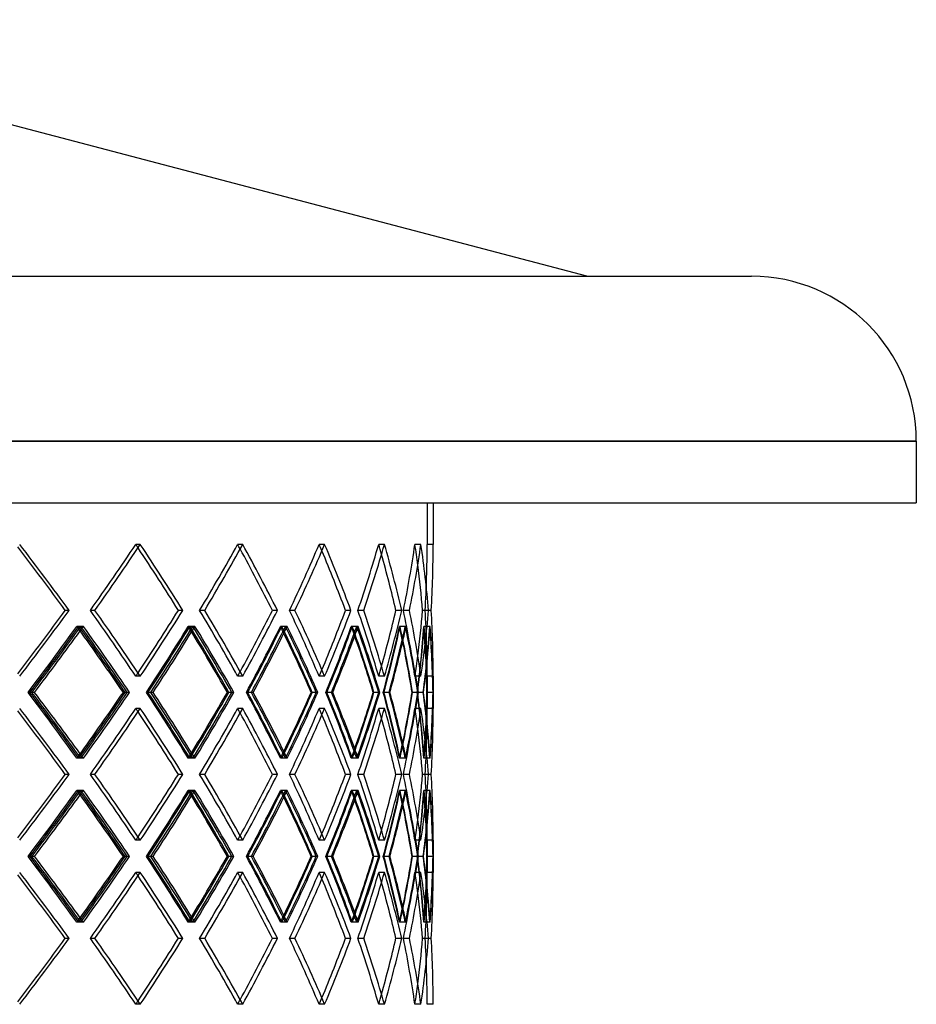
# Model space of a CAD drawing. Header units: millimetres. Extents: x -675 to 675, y -366 to 366.
# Tile 7 of 7: x 304 to 675, y -41 to 366. Entities that reach past the tile are written whole.
import ezdxf

# ---------------------------------------------------------------- set-up
doc = ezdxf.new("R2010")
doc.units = ezdxf.units.MM
doc.layers.add('HIDDEN', color=7, linetype='Continuous')
doc.layers.add('THICK', color=7, linetype='Continuous')

msp = doc.modelspace()

# ---------------------------------------------------------------- linework, layer by layer
at = {"layer": 'HIDDEN'}
for p, q in [((675, 191.62), (0, 191.62)), ((0, 166), (472.5, 166)), ((472.5, 166), (472.5, 148.86)), ((353.77, 148.86), (351.9, 148.86)), ((353.77, 148.86), (351.9, 148.86)), ((396.15, 148.86), (394.06, 148.86)), ((396.15, 148.86), (394.06, 148.86)), ((430.09, 148.86), (427.82, 148.86)), ((430.09, 148.86), (427.82, 148.86)), ((454.86, 148.86), (452.47, 148.86)), ((454.86, 148.86), (452.47, 148.86)), ((469.94, 148.86), (467.46, 148.86)), ((469.94, 148.86), (467.46, 148.86)), ((475, 148.86), (472.5, 148.86)), ((324.33, 121.57), (322.72, 121.57)), ((334.97, 121.57), (333.1, 121.57)), ((334.97, 121.57), (333.1, 121.57)), ((371.4, 121.57), (369.53, 121.57)), ((380.43, 121.57), (378.34, 121.57)), ((380.43, 121.57), (378.34, 121.57)), ((410.56, 121.57), (408.47, 121.57)), ((417.79, 121.57), (415.52, 121.57)), ((417.79, 121.57), (415.52, 121.57)), ((440.96, 121.57), (438.7, 121.57)), ((446.24, 121.57), (443.85, 121.57)), ((446.24, 121.57), (443.85, 121.57)), ((461.97, 121.57), (459.58, 121.57)), ((465.19, 121.57), (462.71, 121.57)), ((465.19, 121.57), (462.71, 121.57)), ((473.14, 121.57), (470.66, 121.57)), ((474.21, 121.57), (471.71, 121.57)), ((474.21, 121.57), (471.71, 121.57)), ((329.15, 114.93), (327.55, 114.93)), ((330.22, 114.93), (328.35, 114.93)), ((375.51, 114.93), (373.64, 114.93)), ((376.41, 114.93), (374.32, 114.93)), ((413.86, 114.93), (411.77, 114.93)), ((414.59, 114.93), (412.32, 114.93)), ((443.39, 114.93), (441.12, 114.93)), ((443.92, 114.93), (441.52, 114.93)), ((463.47, 114.93), (461.07, 114.93)), ((463.8, 114.93), (461.32, 114.93)), ((473.68, 114.93), (471.2, 114.93)), ((473.79, 114.93), (471.28, 114.93)), ((353.77, 94.27), (351.9, 94.27)), ((353.77, 94.27), (351.9, 94.27)), ((396.15, 94.27), (394.06, 94.27)), ((396.15, 94.27), (394.06, 94.27)), ((430.09, 94.27), (427.82, 94.27)), ((430.09, 94.27), (427.82, 94.27)), ((454.86, 94.27), (452.47, 94.27)), ((454.86, 94.27), (452.47, 94.27)), ((469.94, 94.27), (467.46, 94.27)), ((469.94, 94.27), (467.46, 94.27)), ((475, 94.27), (472.5, 94.27)), ((472.5, 94.27), (472.5, 81)), ((308.92, 87.63), (307.32, 87.63)), ((308.92, 87.63), (308.08, 87.63)), ((349.3, 87.63), (347.44, 87.63)), ((358.16, 87.63), (356.3, 87.63)), ((358.16, 87.63), (356.96, 87.63)), ((392.45, 87.63), (390.36, 87.63)), ((399.77, 87.63), (397.69, 87.63)), ((399.77, 87.63), (398.23, 87.63)), ((427.23, 87.63), (424.97, 87.63)), ((432.86, 87.63), (430.6, 87.63)), ((432.86, 87.63), (431.01, 87.63)), ((452.9, 87.63), (450.51, 87.63)), ((456.73, 87.63), (454.33, 87.63)), ((456.73, 87.63), (454.61, 87.63)), ((468.93, 87.63), (466.45, 87.63)), ((470.86, 87.63), (468.38, 87.63)), ((470.86, 87.63), (468.52, 87.63)), ((474.95, 87.63), (472.45, 87.63)), ((353.77, 81), (351.9, 81)), ((353.77, 81), (351.9, 81)), ((396.15, 81), (394.06, 81)), ((396.15, 81), (394.06, 81)), ((430.09, 81), (427.82, 81)), ((430.09, 81), (427.82, 81)), ((454.86, 81), (452.47, 81)), ((454.86, 81), (452.47, 81)), ((469.94, 81), (467.46, 81)), ((469.94, 81), (467.46, 81)), ((475, 81), (472.5, 81)), ((329.15, 60.34), (327.55, 60.34)), ((330.22, 60.34), (328.35, 60.34)), ((375.51, 60.34), (373.64, 60.34)), ((376.41, 60.34), (374.32, 60.34)), ((413.86, 60.34), (411.77, 60.34)), ((414.59, 60.34), (412.32, 60.34)), ((443.39, 60.34), (441.12, 60.34)), ((443.92, 60.34), (441.52, 60.34)), ((463.47, 60.34), (461.07, 60.34)), ((463.8, 60.34), (461.32, 60.34)), ((473.68, 60.34), (471.2, 60.34)), ((473.79, 60.34), (471.28, 60.34)), ((324.33, 53.7), (322.72, 53.7)), ((334.97, 53.7), (333.1, 53.7)), ((334.97, 53.7), (333.1, 53.7)), ((371.4, 53.7), (369.53, 53.7)), ((380.43, 53.7), (378.34, 53.7)), ((380.43, 53.7), (378.34, 53.7)), ((410.56, 53.7), (408.47, 53.7)), ((417.79, 53.7), (415.52, 53.7)), ((417.79, 53.7), (415.52, 53.7)), ((440.96, 53.7), (438.7, 53.7)), ((446.24, 53.7), (443.85, 53.7)), ((446.24, 53.7), (443.85, 53.7)), ((461.97, 53.7), (459.58, 53.7)), ((465.19, 53.7), (462.71, 53.7)), ((465.19, 53.7), (462.71, 53.7)), ((473.14, 53.7), (470.66, 53.7)), ((474.21, 53.7), (471.71, 53.7)), ((474.21, 53.7), (471.71, 53.7)), ((329.15, 47.06), (327.55, 47.06)), ((330.22, 47.06), (328.35, 47.06)), ((375.51, 47.06), (373.64, 47.06)), ((376.41, 47.06), (374.32, 47.06)), ((413.86, 47.06), (411.77, 47.06)), ((414.59, 47.06), (412.32, 47.06)), ((443.39, 47.06), (441.12, 47.06)), ((443.92, 47.06), (441.52, 47.06)), ((463.47, 47.06), (461.07, 47.06)), ((463.8, 47.06), (461.32, 47.06)), ((473.68, 47.06), (471.2, 47.06)), ((473.79, 47.06), (471.28, 47.06)), ((353.77, 26.4), (351.9, 26.4)), ((353.77, 26.4), (351.9, 26.4)), ((396.15, 26.4), (394.06, 26.4)), ((396.15, 26.4), (394.06, 26.4)), ((430.09, 26.4), (427.82, 26.4)), ((430.09, 26.4), (427.82, 26.4)), ((454.86, 26.4), (452.47, 26.4)), ((454.86, 26.4), (452.47, 26.4)), ((469.94, 26.4), (467.46, 26.4)), ((469.94, 26.4), (467.46, 26.4)), ((475, 26.4), (472.5, 26.4)), ((472.5, 26.4), (472.5, 13.13)), ((308.92, 19.77), (307.32, 19.77)), ((308.92, 19.77), (308.08, 19.77)), ((349.3, 19.77), (347.44, 19.77)), ((358.16, 19.77), (356.3, 19.77)), ((358.16, 19.77), (356.96, 19.77)), ((392.45, 19.77), (390.36, 19.77)), ((399.77, 19.77), (397.69, 19.77)), ((399.77, 19.77), (398.23, 19.77)), ((427.23, 19.77), (424.97, 19.77)), ((432.86, 19.77), (430.6, 19.77)), ((432.86, 19.77), (431.01, 19.77)), ((452.9, 19.77), (450.51, 19.77)), ((456.73, 19.77), (454.33, 19.77)), ((456.73, 19.77), (454.61, 19.77)), ((468.93, 19.77), (466.45, 19.77)), ((470.86, 19.77), (468.38, 19.77)), ((470.86, 19.77), (468.52, 19.77)), ((474.95, 19.77), (472.45, 19.77)), ((353.77, 13.13), (351.9, 13.13)), ((353.77, 13.13), (351.9, 13.13)), ((396.15, 13.13), (394.06, 13.13)), ((396.15, 13.13), (394.06, 13.13)), ((430.09, 13.13), (427.82, 13.13)), ((430.09, 13.13), (427.82, 13.13)), ((454.86, 13.13), (452.47, 13.13)), ((454.86, 13.13), (452.47, 13.13)), ((469.94, 13.13), (467.46, 13.13)), ((469.94, 13.13), (467.46, 13.13)), ((475, 13.13), (472.5, 13.13)), ((329.15, -7.53), (327.55, -7.53)), ((330.22, -7.53), (328.35, -7.53)), ((375.51, -7.53), (373.64, -7.53)), ((376.41, -7.53), (374.32, -7.53)), ((413.86, -7.53), (411.77, -7.53)), ((414.59, -7.53), (412.32, -7.53)), ((443.39, -7.53), (441.12, -7.53)), ((443.92, -7.53), (441.52, -7.53)), ((463.47, -7.53), (461.07, -7.53)), ((463.8, -7.53), (461.32, -7.53)), ((473.68, -7.53), (471.2, -7.53)), ((473.79, -7.53), (471.28, -7.53)), ((324.33, -14.17), (322.72, -14.17)), ((334.97, -14.17), (333.1, -14.17)), ((334.97, -14.17), (333.1, -14.17)), ((371.4, -14.17), (369.53, -14.17)), ((380.43, -14.17), (378.34, -14.17)), ((380.43, -14.17), (378.34, -14.17)), ((410.56, -14.17), (408.47, -14.17)), ((417.79, -14.17), (415.52, -14.17)), ((417.79, -14.17), (415.52, -14.17)), ((440.96, -14.17), (438.7, -14.17)), ((446.24, -14.17), (443.85, -14.17)), ((446.24, -14.17), (443.85, -14.17)), ((461.97, -14.17), (459.58, -14.17)), ((465.19, -14.17), (462.71, -14.17)), ((465.19, -14.17), (462.71, -14.17)), ((473.14, -14.17), (470.66, -14.17)), ((474.21, -14.17), (471.71, -14.17)), ((474.21, -14.17), (471.71, -14.17)), ((353.77, -41.46), (351.9, -41.46)), ((353.77, -41.46), (351.9, -41.46)), ((396.15, -41.46), (394.06, -41.46)), ((396.15, -41.46), (394.06, -41.46)), ((430.09, -41.46), (427.82, -41.46)), ((430.09, -41.46), (427.82, -41.46)), ((454.86, -41.46), (452.47, -41.46)), ((454.86, -41.46), (452.47, -41.46)), ((469.94, -41.46), (467.46, -41.46)), ((469.94, -41.46), (467.46, -41.46)), ((475, -41.46), (472.5, -41.46))]:
    msp.add_line(p, q, dxfattribs=at)
for centre, major_axis, ratio, start_param, end_param in [((0, 148.86), (-446.68, 446.68), 0.361674, -1.975334, -1.917833), ((0, 148.86), (-431.42, -431.42), 0.446689, 1.933087, 1.990893), ((0, 148.86), (431.42, 431.42), 0.446689, -1.208506, -1.1507), ((0, 148.86), (431.42, -431.42), 0.446689, 1.147747, 1.1507), ((0, 148.86), (-433.7, 433.7), 0.446689, -2.048395, -1.990893), ((0, 148.86), (-416.2, -416.2), 0.53745, 2.006147, 2.063953), ((0, 148.86), (416.2, 416.2), 0.53745, -1.135446, -1.077639), ((0, 148.86), (416.2, -416.2), 0.53745, 1.073641, 1.077639), ((0, 148.86), (-418.4, 418.4), 0.53745, -2.121455, -2.063953), ((0, 148.86), (-398.76, -398.76), 0.635645, 2.079207, 2.137014), ((0, 148.86), (398.76, 398.76), 0.635645, -1.062385, -1.004579), ((0, 148.86), (398.76, -398.76), 0.635645, 0.998936, 1.004579), ((0, 148.86), (-400.87, 400.87), 0.635645, -2.194515, -2.137014), ((0, 148.86), (-379.19, -379.19), 0.743422, 2.152268, 2.210074), ((0, 148.86), (379.19, 379.19), 0.743422, -0.989325, -0.931519), ((0, 148.86), (379.19, -379.19), 0.743422, 0.922725, 0.931519), ((0, 148.86), (-381.2, 381.2), 0.743422, -2.267575, -2.210074), ((0, 148.86), (-357.6, -357.6), 0.863602, 2.225328, 2.283134), ((0, 148.86), (357.6, 357.6), 0.863602, -0.916265, -0.858458), ((0, 148.86), (357.6, -357.6), 0.863602, 0.840479, 0.858458), ((0, 148.86), (-359.5, 359.5), 0.863602, -2.340636, -2.283134), ((0, 148.86), (0, -472.5), 1, 1.51299, 1.570796), ((0, 148.86), (0, 472.5), 1, -1.628602, -1.570796), ((0, 94.27), (-446.68, -446.68), 0.361674, 1.917833, 1.975334), ((0, 94.27), (-431.42, 431.42), 0.446689, -1.990893, -1.933087), ((0, 94.27), (431.42, -431.42), 0.446689, 1.1507, 1.208506), ((0, 94.27), (-433.7, -433.7), 0.446689, 1.990893, 2.048395), ((0, 94.27), (-416.2, 416.2), 0.53745, -2.063953, -2.006147), ((0, 94.27), (416.2, -416.2), 0.53745, 1.077639, 1.135446), ((0, 94.27), (-418.4, -418.4), 0.53745, 2.063953, 2.121455), ((0, 94.27), (-398.76, 398.76), 0.635645, -2.137014, -2.079207), ((0, 94.27), (398.76, -398.76), 0.635645, 1.004579, 1.062385), ((0, 94.27), (-400.87, -400.87), 0.635645, 2.137014, 2.194515), ((0, 94.27), (-379.19, 379.19), 0.743422, -2.210074, -2.152268), ((0, 94.27), (379.19, -379.19), 0.743422, 0.931519, 0.989325), ((0, 94.27), (-381.2, -381.2), 0.743422, 2.210074, 2.267575), ((0, 94.27), (-357.6, 357.6), 0.863602, -2.283134, -2.225328), ((0, 94.27), (357.6, -357.6), 0.863602, 0.858458, 0.916265), ((0, 94.27), (-359.5, -359.5), 0.863602, 2.283134, 2.340636), ((0, 94.27), (0, -472.5), 1, 1.570796, 1.628602), ((0, 94.27), (0, 472.5), 1, -1.570796, -1.51299), ((0, 81), (444.33, 444.33), 0.361674, -1.209717, -1.151881), ((0, 148.86), (-431.42, -431.42), 0.446689, 1.860937, 1.919015), ((0, 148.86), (444.33, -444.33), 0.361674, 1.149528, 1.151881), ((0, 81), (-431.42, 431.42), 0.446689, -1.97685, -1.919015), ((0, 148.86), (-433.7, -433.7), 0.446689, 1.915488, 1.919394), ((0, 81), (-433.7, 433.7), 0.446689, -1.976924, -1.919394), ((0, 81), (431.42, 431.42), 0.446689, -1.136657, -1.078821), ((0, 148.86), (-416.2, -416.2), 0.53745, 1.933997, 1.992075), ((0, 148.86), (431.42, -431.42), 0.446689, 1.075594, 1.078821), ((0, 81), (-416.2, 416.2), 0.53745, -2.04991, -1.992075), ((0, 148.86), (-418.4, -418.4), 0.53745, 1.987677, 1.992454), ((0, 81), (-418.4, 418.4), 0.53745, -2.049984, -1.992454), ((0, 81), (416.2, 416.2), 0.53745, -1.063596, -1.005761), ((0, 148.86), (-398.76, -398.76), 0.635645, 2.007058, 2.065135), ((0, 148.86), (416.2, -416.2), 0.53745, 1.001251, 1.005761), ((0, 81), (-398.76, 398.76), 0.635645, -2.122971, -2.065135), ((0, 148.86), (-400.87, -400.87), 0.635645, 2.059455, 2.065514), ((0, 81), (-400.87, 400.87), 0.635645, -2.123044, -2.065514), ((0, 81), (398.76, 398.76), 0.635645, -0.990536, -0.932701), ((0, 148.86), (-379.19, -379.19), 0.743422, 2.080118, 2.138195), ((0, 148.86), (398.76, -398.76), 0.635645, 0.926, 0.932701), ((0, 81), (-379.19, 379.19), 0.743422, -2.196031, -2.138195), ((0, 148.86), (-381.2, -381.2), 0.743422, 2.130322, 2.138574), ((0, 81), (-381.2, 381.2), 0.743422, -2.196105, -2.138574), ((0, 81), (379.19, 379.19), 0.743422, -0.917476, -0.85964), ((0, 148.86), (-357.6, -357.6), 0.863602, 2.153178, 2.211256), ((0, 148.86), (379.19, -379.19), 0.743422, 0.848024, 0.85964), ((0, 81), (-357.6, 357.6), 0.863602, -2.269091, -2.211256), ((0, 148.86), (-359.5, -359.5), 0.863602, 2.198442, 2.211635), ((0, 81), (-359.5, 359.5), 0.863602, -2.269165, -2.211635), ((0, 81), (357.6, 357.6), 0.863602, -0.844415, -0.78658), ((0, 148.86), (0, -472.5), 1, 1.44084, 1.498918), ((0, 148.86), (357.6, -357.6), 0.863602, 0.751197, 0.78658), ((0, 81), (0, 472.5), 1, -1.556753, -1.498918), ((0, 148.86), (0, -475), 1, 1.461847, 1.499297), ((0, 81), (0, 475), 1, -1.556827, -1.499297), ((0, 94.27), (357.6, 357.6), 0.863602, -0.858458, -0.840479), ((0, 94.27), (379.19, 379.19), 0.743422, -0.931519, -0.922725), ((0, 94.27), (431.42, 431.42), 0.446689, -1.1507, -1.147747), ((0, 94.27), (416.2, 416.2), 0.53745, -1.077639, -1.073641), ((0, 94.27), (398.76, 398.76), 0.635645, -1.004579, -0.998936), ((0, 94.27), (444.33, -444.33), 0.361674, 1.151881, 1.209717), ((0, 26.4), (-431.42, 431.42), 0.446689, -1.919015, -1.860937), ((0, 94.27), (-431.42, -431.42), 0.446689, 1.919015, 1.97685), ((0, 94.27), (-433.7, -433.7), 0.446689, 1.919394, 1.976924), ((0, 94.27), (431.42, -431.42), 0.446689, 1.078821, 1.136657), ((0, 26.4), (-416.2, 416.2), 0.53745, -1.992075, -1.933997), ((0, 94.27), (-416.2, -416.2), 0.53745, 1.992075, 2.04991), ((0, 94.27), (-418.4, -418.4), 0.53745, 1.992454, 2.049984), ((0, 94.27), (416.2, -416.2), 0.53745, 1.005761, 1.063596), ((0, 26.4), (-398.76, 398.76), 0.635645, -2.065135, -2.007058), ((0, 94.27), (-398.76, -398.76), 0.635645, 2.065135, 2.122971), ((0, 94.27), (-400.87, -400.87), 0.635645, 2.065514, 2.123044), ((0, 94.27), (398.76, -398.76), 0.635645, 0.932701, 0.990536), ((0, 26.4), (-379.19, 379.19), 0.743422, -2.138195, -2.080118), ((0, 94.27), (-379.19, -379.19), 0.743422, 2.138195, 2.196031), ((0, 94.27), (-381.2, -381.2), 0.743422, 2.138574, 2.196105), ((0, 94.27), (379.19, -379.19), 0.743422, 0.85964, 0.917476), ((0, 26.4), (-357.6, 357.6), 0.863602, -2.211256, -2.153178), ((0, 94.27), (-357.6, -357.6), 0.863602, 2.211256, 2.269091), ((0, 94.27), (-359.5, -359.5), 0.863602, 2.211635, 2.269165), ((0, 94.27), (357.6, -357.6), 0.863602, 0.78658, 0.844415), ((0, 26.4), (0, 472.5), 1, -1.498918, -1.44084), ((0, 94.27), (0, -472.5), 1, 1.498918, 1.556753), ((0, 94.27), (0, -475), 1, 1.499297, 1.556827), ((0, 81), (-446.68, 446.68), 0.361674, -1.975334, -1.917833), ((0, 81), (-431.42, -431.42), 0.446689, 1.933087, 1.990893), ((0, 81), (431.42, 431.42), 0.446689, -1.208506, -1.1507), ((0, 81), (431.42, -431.42), 0.446689, 1.147747, 1.1507), ((0, 81), (-433.7, 433.7), 0.446689, -2.048395, -1.990893), ((0, 81), (-416.2, -416.2), 0.53745, 2.006147, 2.063953), ((0, 81), (416.2, 416.2), 0.53745, -1.135446, -1.077639), ((0, 81), (416.2, -416.2), 0.53745, 1.073641, 1.077639), ((0, 81), (-418.4, 418.4), 0.53745, -2.121455, -2.063953), ((0, 81), (-398.76, -398.76), 0.635645, 2.079207, 2.137014), ((0, 81), (398.76, 398.76), 0.635645, -1.062385, -1.004579), ((0, 81), (398.76, -398.76), 0.635645, 0.998936, 1.004579), ((0, 81), (-400.87, 400.87), 0.635645, -2.194515, -2.137014), ((0, 81), (-379.19, -379.19), 0.743422, 2.152268, 2.210074), ((0, 81), (379.19, 379.19), 0.743422, -0.989325, -0.931519), ((0, 81), (379.19, -379.19), 0.743422, 0.922725, 0.931519), ((0, 81), (-381.2, 381.2), 0.743422, -2.267575, -2.210074), ((0, 81), (-357.6, -357.6), 0.863602, 2.225328, 2.283134), ((0, 81), (357.6, 357.6), 0.863602, -0.916265, -0.858458), ((0, 81), (357.6, -357.6), 0.863602, 0.840479, 0.858458), ((0, 81), (-359.5, 359.5), 0.863602, -2.340636, -2.283134), ((0, 81), (0, -472.5), 1, 1.51299, 1.570796), ((0, 81), (0, 472.5), 1, -1.628602, -1.570796), ((0, 26.4), (0, 475), 1, -1.499297, -1.461847), ((0, 26.4), (357.6, 357.6), 0.863602, -0.78658, -0.751197), ((0, 26.4), (379.19, 379.19), 0.743422, -0.85964, -0.848024), ((0, 26.4), (-359.5, 359.5), 0.863602, -2.211635, -2.198442), ((0, 26.4), (444.33, 444.33), 0.361674, -1.151881, -1.149528), ((0, 26.4), (-433.7, 433.7), 0.446689, -1.919394, -1.915488), ((0, 26.4), (431.42, 431.42), 0.446689, -1.078821, -1.075594), ((0, 26.4), (-418.4, 418.4), 0.53745, -1.992454, -1.987677), ((0, 26.4), (416.2, 416.2), 0.53745, -1.005761, -1.001251), ((0, 26.4), (-400.87, 400.87), 0.635645, -2.065514, -2.059455), ((0, 26.4), (398.76, 398.76), 0.635645, -0.932701, -0.926), ((0, 26.4), (-381.2, 381.2), 0.743422, -2.138574, -2.130322), ((0, 26.4), (-446.68, -446.68), 0.361674, 1.917833, 1.975334), ((0, 26.4), (-431.42, 431.42), 0.446689, -1.990893, -1.933087), ((0, 26.4), (431.42, -431.42), 0.446689, 1.1507, 1.208506), ((0, 26.4), (-433.7, -433.7), 0.446689, 1.990893, 2.048395), ((0, 26.4), (-416.2, 416.2), 0.53745, -2.063953, -2.006147), ((0, 26.4), (416.2, -416.2), 0.53745, 1.077639, 1.135446), ((0, 26.4), (-418.4, -418.4), 0.53745, 2.063953, 2.121455), ((0, 26.4), (-398.76, 398.76), 0.635645, -2.137014, -2.079207), ((0, 26.4), (398.76, -398.76), 0.635645, 1.004579, 1.062385), ((0, 26.4), (-400.87, -400.87), 0.635645, 2.137014, 2.194515), ((0, 26.4), (-379.19, 379.19), 0.743422, -2.210074, -2.152268), ((0, 26.4), (379.19, -379.19), 0.743422, 0.931519, 0.989325), ((0, 26.4), (-381.2, -381.2), 0.743422, 2.210074, 2.267575), ((0, 26.4), (-357.6, 357.6), 0.863602, -2.283134, -2.225328), ((0, 26.4), (357.6, -357.6), 0.863602, 0.858458, 0.916265), ((0, 26.4), (-359.5, -359.5), 0.863602, 2.283134, 2.340636), ((0, 26.4), (0, -472.5), 1, 1.570796, 1.628602), ((0, 26.4), (0, 472.5), 1, -1.570796, -1.51299), ((0, 13.13), (444.33, 444.33), 0.361674, -1.209717, -1.151881), ((0, 81), (-431.42, -431.42), 0.446689, 1.860937, 1.919015), ((0, 81), (444.33, -444.33), 0.361674, 1.149528, 1.151881), ((0, 13.13), (-431.42, 431.42), 0.446689, -1.97685, -1.919015), ((0, 81), (-433.7, -433.7), 0.446689, 1.915488, 1.919394), ((0, 13.13), (-433.7, 433.7), 0.446689, -1.976924, -1.919394), ((0, 13.13), (431.42, 431.42), 0.446689, -1.136657, -1.078821), ((0, 81), (-416.2, -416.2), 0.53745, 1.933997, 1.992075), ((0, 81), (431.42, -431.42), 0.446689, 1.075594, 1.078821), ((0, 13.13), (-416.2, 416.2), 0.53745, -2.04991, -1.992075), ((0, 81), (-418.4, -418.4), 0.53745, 1.987677, 1.992454), ((0, 13.13), (-418.4, 418.4), 0.53745, -2.049984, -1.992454), ((0, 13.13), (416.2, 416.2), 0.53745, -1.063596, -1.005761), ((0, 81), (-398.76, -398.76), 0.635645, 2.007058, 2.065135), ((0, 81), (416.2, -416.2), 0.53745, 1.001251, 1.005761), ((0, 13.13), (-398.76, 398.76), 0.635645, -2.122971, -2.065135), ((0, 81), (-400.87, -400.87), 0.635645, 2.059455, 2.065514), ((0, 13.13), (-400.87, 400.87), 0.635645, -2.123044, -2.065514), ((0, 13.13), (398.76, 398.76), 0.635645, -0.990536, -0.932701), ((0, 81), (-379.19, -379.19), 0.743422, 2.080118, 2.138195), ((0, 81), (398.76, -398.76), 0.635645, 0.926, 0.932701), ((0, 13.13), (-379.19, 379.19), 0.743422, -2.196031, -2.138195), ((0, 81), (-381.2, -381.2), 0.743422, 2.130322, 2.138574), ((0, 13.13), (-381.2, 381.2), 0.743422, -2.196105, -2.138574), ((0, 13.13), (379.19, 379.19), 0.743422, -0.917476, -0.85964), ((0, 81), (-357.6, -357.6), 0.863602, 2.153178, 2.211256), ((0, 81), (379.19, -379.19), 0.743422, 0.848024, 0.85964), ((0, 13.13), (-357.6, 357.6), 0.863602, -2.269091, -2.211256), ((0, 81), (-359.5, -359.5), 0.863602, 2.198442, 2.211635), ((0, 13.13), (-359.5, 359.5), 0.863602, -2.269165, -2.211635), ((0, 13.13), (357.6, 357.6), 0.863602, -0.844415, -0.78658), ((0, 81), (0, -472.5), 1, 1.44084, 1.498918), ((0, 81), (357.6, -357.6), 0.863602, 0.751197, 0.78658), ((0, 13.13), (0, 472.5), 1, -1.556753, -1.498918), ((0, 81), (0, -475), 1, 1.461847, 1.499297), ((0, 13.13), (0, 475), 1, -1.556827, -1.499297), ((0, 26.4), (357.6, 357.6), 0.863602, -0.858458, -0.840479), ((0, 26.4), (398.76, 398.76), 0.635645, -1.004579, -0.998936), ((0, 26.4), (379.19, 379.19), 0.743422, -0.931519, -0.922725), ((0, 26.4), (431.42, 431.42), 0.446689, -1.1507, -1.147747), ((0, 26.4), (416.2, 416.2), 0.53745, -1.077639, -1.073641), ((0, 26.4), (444.33, -444.33), 0.361674, 1.151881, 1.209717), ((0, -41.46), (-431.42, 431.42), 0.446689, -1.919015, -1.860937), ((0, 26.4), (-431.42, -431.42), 0.446689, 1.919015, 1.97685), ((0, 26.4), (-433.7, -433.7), 0.446689, 1.919394, 1.976924), ((0, 26.4), (431.42, -431.42), 0.446689, 1.078821, 1.136657), ((0, -41.46), (-416.2, 416.2), 0.53745, -1.992075, -1.933997), ((0, 26.4), (-416.2, -416.2), 0.53745, 1.992075, 2.04991), ((0, 26.4), (-418.4, -418.4), 0.53745, 1.992454, 2.049984), ((0, 26.4), (416.2, -416.2), 0.53745, 1.005761, 1.063596), ((0, -41.46), (-398.76, 398.76), 0.635645, -2.065135, -2.007058), ((0, 26.4), (-398.76, -398.76), 0.635645, 2.065135, 2.122971), ((0, 26.4), (-400.87, -400.87), 0.635645, 2.065514, 2.123044), ((0, 26.4), (398.76, -398.76), 0.635645, 0.932701, 0.990536), ((0, -41.46), (-379.19, 379.19), 0.743422, -2.138195, -2.080118), ((0, 26.4), (-379.19, -379.19), 0.743422, 2.138195, 2.196031), ((0, 26.4), (-381.2, -381.2), 0.743422, 2.138574, 2.196105), ((0, 26.4), (379.19, -379.19), 0.743422, 0.85964, 0.917476), ((0, -41.46), (-357.6, 357.6), 0.863602, -2.211256, -2.153178), ((0, 26.4), (-357.6, -357.6), 0.863602, 2.211256, 2.269091), ((0, 26.4), (-359.5, -359.5), 0.863602, 2.211635, 2.269165), ((0, 26.4), (357.6, -357.6), 0.863602, 0.78658, 0.844415), ((0, -41.46), (0, 472.5), 1, -1.498918, -1.44084), ((0, 26.4), (0, -472.5), 1, 1.498918, 1.556753), ((0, 26.4), (0, -475), 1, 1.499297, 1.556827), ((0, 13.13), (-446.68, 446.68), 0.361674, -1.975334, -1.917833), ((0, 13.13), (-431.42, -431.42), 0.446689, 1.933087, 1.990893), ((0, 13.13), (431.42, 431.42), 0.446689, -1.208506, -1.1507), ((0, 13.13), (431.42, -431.42), 0.446689, 1.147747, 1.1507), ((0, 13.13), (-433.7, 433.7), 0.446689, -2.048395, -1.990893), ((0, 13.13), (-416.2, -416.2), 0.53745, 2.006147, 2.063953), ((0, 13.13), (416.2, 416.2), 0.53745, -1.135446, -1.077639), ((0, 13.13), (416.2, -416.2), 0.53745, 1.073641, 1.077639), ((0, 13.13), (-418.4, 418.4), 0.53745, -2.121455, -2.063953), ((0, 13.13), (-398.76, -398.76), 0.635645, 2.079207, 2.137014), ((0, 13.13), (398.76, 398.76), 0.635645, -1.062385, -1.004579), ((0, 13.13), (398.76, -398.76), 0.635645, 0.998936, 1.004579), ((0, 13.13), (-400.87, 400.87), 0.635645, -2.194515, -2.137014), ((0, 13.13), (-379.19, -379.19), 0.743422, 2.152268, 2.210074), ((0, 13.13), (379.19, 379.19), 0.743422, -0.989325, -0.931519), ((0, 13.13), (379.19, -379.19), 0.743422, 0.922725, 0.931519), ((0, 13.13), (-381.2, 381.2), 0.743422, -2.267575, -2.210074), ((0, 13.13), (-357.6, -357.6), 0.863602, 2.225328, 2.283134), ((0, 13.13), (357.6, 357.6), 0.863602, -0.916265, -0.858458), ((0, 13.13), (357.6, -357.6), 0.863602, 0.840479, 0.858458), ((0, 13.13), (-359.5, 359.5), 0.863602, -2.340636, -2.283134), ((0, 13.13), (0, -472.5), 1, 1.51299, 1.570796), ((0, 13.13), (0, 472.5), 1, -1.628602, -1.570796), ((0, -41.46), (357.6, 357.6), 0.863602, -0.78658, -0.751197), ((0, -41.46), (0, 475), 1, -1.499297, -1.461847), ((0, -41.46), (-381.2, 381.2), 0.743422, -2.138574, -2.130322), ((0, -41.46), (379.19, 379.19), 0.743422, -0.85964, -0.848024), ((0, -41.46), (-359.5, 359.5), 0.863602, -2.211635, -2.198442), ((0, -41.46), (444.33, 444.33), 0.361674, -1.151881, -1.149528), ((0, -41.46), (-433.7, 433.7), 0.446689, -1.919394, -1.915488), ((0, -41.46), (431.42, 431.42), 0.446689, -1.078821, -1.075594), ((0, -41.46), (-418.4, 418.4), 0.53745, -1.992454, -1.987677), ((0, -41.46), (416.2, 416.2), 0.53745, -1.005761, -1.001251), ((0, -41.46), (-400.87, 400.87), 0.635645, -2.065514, -2.059455), ((0, -41.46), (398.76, 398.76), 0.635645, -0.932701, -0.926), ((0, -41.46), (-446.68, -446.68), 0.361674, 1.917833, 1.975334), ((0, -41.46), (-431.42, 431.42), 0.446689, -1.990893, -1.933087), ((0, -41.46), (431.42, -431.42), 0.446689, 1.1507, 1.208506), ((0, -41.46), (-433.7, -433.7), 0.446689, 1.990893, 2.048395), ((0, -41.46), (-416.2, 416.2), 0.53745, -2.063953, -2.006147), ((0, -41.46), (416.2, -416.2), 0.53745, 1.077639, 1.135446), ((0, -41.46), (-418.4, -418.4), 0.53745, 2.063953, 2.121455), ((0, -41.46), (-398.76, 398.76), 0.635645, -2.137014, -2.079207), ((0, -41.46), (398.76, -398.76), 0.635645, 1.004579, 1.062385), ((0, -41.46), (-400.87, -400.87), 0.635645, 2.137014, 2.194515), ((0, -41.46), (-379.19, 379.19), 0.743422, -2.210074, -2.152268), ((0, -41.46), (379.19, -379.19), 0.743422, 0.931519, 0.989325), ((0, -41.46), (-381.2, -381.2), 0.743422, 2.210074, 2.267575), ((0, -41.46), (-357.6, 357.6), 0.863602, -2.283134, -2.225328), ((0, -41.46), (357.6, -357.6), 0.863602, 0.858458, 0.916265), ((0, -41.46), (-359.5, -359.5), 0.863602, 2.283134, 2.340636), ((0, -41.46), (0, -472.5), 1, 1.570796, 1.628602), ((0, -41.46), (0, 472.5), 1, -1.570796, -1.51299), ((0, -41.46), (357.6, 357.6), 0.863602, -0.858458, -0.840479), ((0, -41.46), (431.42, 431.42), 0.446689, -1.1507, -1.147747), ((0, -41.46), (416.2, 416.2), 0.53745, -1.077639, -1.073641), ((0, -41.46), (398.76, 398.76), 0.635645, -1.004579, -0.998936), ((0, -41.46), (379.19, 379.19), 0.743422, -0.931519, -0.922725)]:
    msp.add_ellipse(centre, major_axis=major_axis, ratio=ratio, start_param=start_param, end_param=end_param, dxfattribs=at)
at = {"layer": 'THICK'}
for p, q in [((538.6, 259.82), (135, 366)), ((-606.8, 259.82), (606.8, 259.82)), ((0, 191.62), (675, 191.62)), ((675, 191.62), (675, 166)), ((0, 166), (675, 166)), ((475, 166), (475, 148.86)), ((324.33, 121.57), (322.72, 121.57)), ((371.4, 121.57), (369.53, 121.57)), ((410.56, 121.57), (408.47, 121.57)), ((440.96, 121.57), (438.7, 121.57)), ((461.97, 121.57), (459.58, 121.57)), ((473.14, 121.57), (470.66, 121.57)), ((475, 94.27), (475, 81)), ((309.95, 87.63), (308.92, 87.63)), ((348.37, 87.63), (346.76, 87.63)), ((359.06, 87.63), (358.16, 87.63)), ((391.68, 87.63), (389.8, 87.63)), ((400.51, 87.63), (399.77, 87.63)), ((426.63, 87.63), (424.53, 87.63)), ((433.42, 87.63), (432.86, 87.63)), ((452.49, 87.63), (450.21, 87.63)), ((457.1, 87.63), (456.73, 87.63)), ((468.71, 87.63), (466.29, 87.63)), ((471.04, 87.63), (470.86, 87.63)), ((474.93, 87.63), (472.44, 87.63)), ((324.33, 53.7), (322.72, 53.7)), ((371.4, 53.7), (369.53, 53.7)), ((410.56, 53.7), (408.47, 53.7)), ((440.96, 53.7), (438.7, 53.7)), ((461.97, 53.7), (459.58, 53.7)), ((473.14, 53.7), (470.66, 53.7)), ((475, 26.4), (475, 13.13)), ((309.95, 19.77), (308.92, 19.77)), ((348.37, 19.77), (346.76, 19.77)), ((359.06, 19.77), (358.16, 19.77)), ((391.68, 19.77), (389.8, 19.77)), ((400.51, 19.77), (399.77, 19.77)), ((426.63, 19.77), (424.53, 19.77)), ((433.42, 19.77), (432.86, 19.77)), ((452.49, 19.77), (450.21, 19.77)), ((457.1, 19.77), (456.73, 19.77)), ((468.71, 19.77), (466.29, 19.77)), ((471.04, 19.77), (470.86, 19.77)), ((474.93, 19.77), (472.44, 19.77)), ((324.33, -14.17), (322.72, -14.17)), ((371.4, -14.17), (369.53, -14.17)), ((410.56, -14.17), (408.47, -14.17)), ((440.96, -14.17), (438.7, -14.17)), ((461.97, -14.17), (459.58, -14.17)), ((473.14, -14.17), (470.66, -14.17))]:
    msp.add_line(p, q, dxfattribs=at)
msp.add_arc((606.8, 191.62), 68.2, 0, 90, dxfattribs=at)
for centre, major_axis, ratio, start_param, end_param in [((0, 148.86), (444.33, -444.33), 0.361674, 1.165954, 1.221558), ((0, 148.86), (446.68, -446.68), 0.361674, 1.166258, 1.22376), ((0, 148.86), (433.7, 433.7), 0.446689, -1.208201, -1.1507), ((0, 148.86), (431.42, -431.42), 0.446689, 1.092893, 1.147747), ((0, 148.86), (433.7, -433.7), 0.446689, 1.093198, 1.1507), ((0, 148.86), (418.4, 418.4), 0.53745, -1.135141, -1.077639), ((0, 148.86), (416.2, -416.2), 0.53745, 1.019833, 1.073641), ((0, 148.86), (418.4, -418.4), 0.53745, 1.020138, 1.077639), ((0, 148.86), (400.87, 400.87), 0.635645, -1.062081, -1.004579), ((0, 148.86), (400.87, -400.87), 0.635645, 0.947077, 1.004579), ((0, 148.86), (381.2, 381.2), 0.743422, -0.98902, -0.931519), ((0, 148.86), (381.2, -381.2), 0.743422, 0.874017, 0.931519), ((0, 148.86), (359.5, 359.5), 0.863602, -0.91596, -0.858458), ((0, 148.86), (359.5, -359.5), 0.863602, 0.800957, 0.858458), ((0, 148.86), (0, 475), 1, -1.628298, -1.570796), ((0, 148.86), (0, -475), 1, 1.542046, 1.570796), ((0, 148.86), (398.76, -398.76), 0.635645, 0.946773, 0.998936), ((0, 148.86), (379.19, -379.19), 0.743422, 0.873713, 0.922725), ((0, 148.86), (357.6, -357.6), 0.863602, 0.800652, 0.840479), ((0, 94.27), (444.33, 444.33), 0.361674, -1.221558, -1.165954), ((0, 94.27), (446.68, 446.68), 0.361674, -1.22376, -1.166258), ((0, 94.27), (433.7, -433.7), 0.446689, 1.1507, 1.208201), ((0, 94.27), (431.42, 431.42), 0.446689, -1.147747, -1.092893), ((0, 94.27), (433.7, 433.7), 0.446689, -1.1507, -1.093198), ((0, 94.27), (418.4, -418.4), 0.53745, 1.077639, 1.135141), ((0, 94.27), (416.2, 416.2), 0.53745, -1.073641, -1.019833), ((0, 94.27), (418.4, 418.4), 0.53745, -1.077639, -1.020138), ((0, 94.27), (400.87, -400.87), 0.635645, 1.004579, 1.062081), ((0, 94.27), (398.76, 398.76), 0.635645, -0.998936, -0.946773), ((0, 94.27), (400.87, 400.87), 0.635645, -1.004579, -0.947077), ((0, 94.27), (381.2, -381.2), 0.743422, 0.931519, 0.98902), ((0, 94.27), (379.19, 379.19), 0.743422, -0.922725, -0.873713), ((0, 94.27), (381.2, 381.2), 0.743422, -0.931519, -0.874017), ((0, 94.27), (359.5, -359.5), 0.863602, 0.858458, 0.91596), ((0, 94.27), (357.6, 357.6), 0.863602, -0.840479, -0.800652), ((0, 94.27), (359.5, 359.5), 0.863602, -0.858458, -0.800957), ((0, 94.27), (0, -475), 1, 1.570796, 1.628298), ((0, 81), (446.68, 446.68), 0.361674, -1.209791, -1.15226), ((0, 148.86), (446.68, -446.68), 0.361674, 1.094492, 1.15226), ((0, 81), (433.7, 433.7), 0.446689, -1.13673, -1.0792), ((0, 148.86), (433.7, -433.7), 0.446689, 1.021431, 1.0792), ((0, 81), (418.4, 418.4), 0.53745, -1.06367, -1.00614), ((0, 148.86), (418.4, -418.4), 0.53745, 0.948371, 1.00614), ((0, 81), (400.87, 400.87), 0.635645, -0.99061, -0.93308), ((0, 148.86), (400.87, -400.87), 0.635645, 0.875311, 0.93308), ((0, 81), (381.2, 381.2), 0.743422, -0.91755, -0.860019), ((0, 148.86), (381.2, -381.2), 0.743422, 0.802251, 0.860019), ((0, 81), (359.5, 359.5), 0.863602, -0.844489, -0.786959), ((0, 148.86), (359.5, -359.5), 0.863602, 0.72919, 0.786959), ((0, 148.86), (-433.7, -433.7), 0.446689, 1.861625, 1.915488), ((0, 148.86), (444.33, -444.33), 0.361674, 1.093804, 1.149528), ((0, 148.86), (-418.4, -418.4), 0.53745, 1.934685, 1.987677), ((0, 148.86), (431.42, -431.42), 0.446689, 1.020744, 1.075594), ((0, 148.86), (-400.87, -400.87), 0.635645, 2.007745, 2.059455), ((0, 148.86), (416.2, -416.2), 0.53745, 0.947683, 1.001251), ((0, 148.86), (-381.2, -381.2), 0.743422, 2.080806, 2.130322), ((0, 148.86), (398.76, -398.76), 0.635645, 0.874623, 0.926), ((0, 148.86), (-359.5, -359.5), 0.863602, 2.153866, 2.198442), ((0, 148.86), (379.19, -379.19), 0.743422, 0.801563, 0.848024), ((0, 94.27), (0, 475), 1, -1.570796, -1.542046), ((0, 148.86), (357.6, -357.6), 0.863602, 0.728502, 0.751197), ((0, 148.86), (0, -475), 1, 1.441528, 1.461847), ((0, 94.27), (446.68, -446.68), 0.361674, 1.15226, 1.209791), ((0, 26.4), (-433.7, 433.7), 0.446689, -1.915488, -1.861625), ((0, 26.4), (444.33, 444.33), 0.361674, -1.149528, -1.093804), ((0, 26.4), (446.68, 446.68), 0.361674, -1.15226, -1.094492), ((0, 94.27), (433.7, -433.7), 0.446689, 1.0792, 1.13673), ((0, 26.4), (-418.4, 418.4), 0.53745, -1.987677, -1.934685), ((0, 26.4), (431.42, 431.42), 0.446689, -1.075594, -1.020744), ((0, 26.4), (433.7, 433.7), 0.446689, -1.0792, -1.021431), ((0, 94.27), (418.4, -418.4), 0.53745, 1.00614, 1.06367), ((0, 26.4), (-400.87, 400.87), 0.635645, -2.059455, -2.007745), ((0, 26.4), (416.2, 416.2), 0.53745, -1.001251, -0.947683), ((0, 26.4), (418.4, 418.4), 0.53745, -1.00614, -0.948371), ((0, 94.27), (400.87, -400.87), 0.635645, 0.93308, 0.99061), ((0, 26.4), (-381.2, 381.2), 0.743422, -2.130322, -2.080806), ((0, 26.4), (398.76, 398.76), 0.635645, -0.926, -0.874623), ((0, 26.4), (400.87, 400.87), 0.635645, -0.93308, -0.875311), ((0, 94.27), (381.2, -381.2), 0.743422, 0.860019, 0.91755), ((0, 26.4), (-359.5, 359.5), 0.863602, -2.198442, -2.153866), ((0, 26.4), (379.19, 379.19), 0.743422, -0.848024, -0.801563), ((0, 26.4), (381.2, 381.2), 0.743422, -0.860019, -0.802251), ((0, 94.27), (359.5, -359.5), 0.863602, 0.786959, 0.844489), ((0, 26.4), (0, 475), 1, -1.461847, -1.441528), ((0, 26.4), (357.6, 357.6), 0.863602, -0.751197, -0.728502), ((0, 26.4), (359.5, 359.5), 0.863602, -0.786959, -0.72919), ((0, 81), (444.33, -444.33), 0.361674, 1.165954, 1.221558), ((0, 81), (446.68, -446.68), 0.361674, 1.166258, 1.22376), ((0, 81), (433.7, 433.7), 0.446689, -1.208201, -1.1507), ((0, 81), (431.42, -431.42), 0.446689, 1.092893, 1.147747), ((0, 81), (433.7, -433.7), 0.446689, 1.093198, 1.1507), ((0, 81), (418.4, 418.4), 0.53745, -1.135141, -1.077639), ((0, 81), (416.2, -416.2), 0.53745, 1.019833, 1.073641), ((0, 81), (418.4, -418.4), 0.53745, 1.020138, 1.077639), ((0, 81), (400.87, 400.87), 0.635645, -1.062081, -1.004579), ((0, 81), (398.76, -398.76), 0.635645, 0.946773, 0.998936), ((0, 81), (400.87, -400.87), 0.635645, 0.947077, 1.004579), ((0, 81), (381.2, 381.2), 0.743422, -0.98902, -0.931519), ((0, 81), (381.2, -381.2), 0.743422, 0.874017, 0.931519), ((0, 81), (359.5, 359.5), 0.863602, -0.91596, -0.858458), ((0, 81), (359.5, -359.5), 0.863602, 0.800957, 0.858458), ((0, 81), (0, 475), 1, -1.628298, -1.570796), ((0, 81), (0, -475), 1, 1.542046, 1.570796), ((0, 81), (379.19, -379.19), 0.743422, 0.873713, 0.922725), ((0, 81), (357.6, -357.6), 0.863602, 0.800652, 0.840479), ((0, 26.4), (444.33, 444.33), 0.361674, -1.221558, -1.165954), ((0, 26.4), (446.68, 446.68), 0.361674, -1.22376, -1.166258), ((0, 26.4), (433.7, -433.7), 0.446689, 1.1507, 1.208201), ((0, 26.4), (431.42, 431.42), 0.446689, -1.147747, -1.092893), ((0, 26.4), (433.7, 433.7), 0.446689, -1.1507, -1.093198), ((0, 26.4), (418.4, -418.4), 0.53745, 1.077639, 1.135141), ((0, 26.4), (416.2, 416.2), 0.53745, -1.073641, -1.019833), ((0, 26.4), (418.4, 418.4), 0.53745, -1.077639, -1.020138), ((0, 26.4), (400.87, -400.87), 0.635645, 1.004579, 1.062081), ((0, 26.4), (398.76, 398.76), 0.635645, -0.998936, -0.946773), ((0, 26.4), (400.87, 400.87), 0.635645, -1.004579, -0.947077), ((0, 26.4), (381.2, -381.2), 0.743422, 0.931519, 0.98902), ((0, 26.4), (379.19, 379.19), 0.743422, -0.922725, -0.873713), ((0, 26.4), (381.2, 381.2), 0.743422, -0.931519, -0.874017), ((0, 26.4), (359.5, -359.5), 0.863602, 0.858458, 0.91596), ((0, 26.4), (357.6, 357.6), 0.863602, -0.840479, -0.800652), ((0, 26.4), (359.5, 359.5), 0.863602, -0.858458, -0.800957), ((0, 26.4), (0, -475), 1, 1.570796, 1.628298), ((0, 13.13), (446.68, 446.68), 0.361674, -1.209791, -1.15226), ((0, 81), (-433.7, -433.7), 0.446689, 1.861625, 1.915488), ((0, 81), (444.33, -444.33), 0.361674, 1.093804, 1.149528), ((0, 81), (446.68, -446.68), 0.361674, 1.094492, 1.15226), ((0, 13.13), (433.7, 433.7), 0.446689, -1.13673, -1.0792), ((0, 81), (431.42, -431.42), 0.446689, 1.020744, 1.075594), ((0, 81), (433.7, -433.7), 0.446689, 1.021431, 1.0792), ((0, 13.13), (418.4, 418.4), 0.53745, -1.06367, -1.00614), ((0, 81), (416.2, -416.2), 0.53745, 0.947683, 1.001251), ((0, 81), (418.4, -418.4), 0.53745, 0.948371, 1.00614), ((0, 13.13), (400.87, 400.87), 0.635645, -0.99061, -0.93308), ((0, 81), (400.87, -400.87), 0.635645, 0.875311, 0.93308), ((0, 13.13), (381.2, 381.2), 0.743422, -0.91755, -0.860019), ((0, 81), (381.2, -381.2), 0.743422, 0.802251, 0.860019), ((0, 13.13), (359.5, 359.5), 0.863602, -0.844489, -0.786959), ((0, 81), (359.5, -359.5), 0.863602, 0.72919, 0.786959), ((0, 81), (-418.4, -418.4), 0.53745, 1.934685, 1.987677), ((0, 81), (-400.87, -400.87), 0.635645, 2.007745, 2.059455), ((0, 81), (-381.2, -381.2), 0.743422, 2.080806, 2.130322), ((0, 81), (398.76, -398.76), 0.635645, 0.874623, 0.926), ((0, 81), (-359.5, -359.5), 0.863602, 2.153866, 2.198442), ((0, 81), (379.19, -379.19), 0.743422, 0.801563, 0.848024), ((0, 26.4), (0, 475), 1, -1.570796, -1.542046), ((0, 81), (0, -475), 1, 1.441528, 1.461847), ((0, 81), (357.6, -357.6), 0.863602, 0.728502, 0.751197), ((0, 26.4), (446.68, -446.68), 0.361674, 1.15226, 1.209791), ((0, -41.46), (-433.7, 433.7), 0.446689, -1.915488, -1.861625), ((0, -41.46), (444.33, 444.33), 0.361674, -1.149528, -1.093804), ((0, -41.46), (446.68, 446.68), 0.361674, -1.15226, -1.094492), ((0, 26.4), (433.7, -433.7), 0.446689, 1.0792, 1.13673), ((0, -41.46), (-418.4, 418.4), 0.53745, -1.987677, -1.934685), ((0, -41.46), (431.42, 431.42), 0.446689, -1.075594, -1.020744), ((0, -41.46), (433.7, 433.7), 0.446689, -1.0792, -1.021431), ((0, 26.4), (418.4, -418.4), 0.53745, 1.00614, 1.06367), ((0, -41.46), (-400.87, 400.87), 0.635645, -2.059455, -2.007745), ((0, -41.46), (416.2, 416.2), 0.53745, -1.001251, -0.947683), ((0, -41.46), (418.4, 418.4), 0.53745, -1.00614, -0.948371), ((0, 26.4), (400.87, -400.87), 0.635645, 0.93308, 0.99061), ((0, -41.46), (-381.2, 381.2), 0.743422, -2.130322, -2.080806), ((0, -41.46), (398.76, 398.76), 0.635645, -0.926, -0.874623), ((0, -41.46), (400.87, 400.87), 0.635645, -0.93308, -0.875311), ((0, 26.4), (381.2, -381.2), 0.743422, 0.860019, 0.91755), ((0, -41.46), (-359.5, 359.5), 0.863602, -2.198442, -2.153866), ((0, -41.46), (379.19, 379.19), 0.743422, -0.848024, -0.801563), ((0, -41.46), (381.2, 381.2), 0.743422, -0.860019, -0.802251), ((0, 26.4), (359.5, -359.5), 0.863602, 0.786959, 0.844489), ((0, -41.46), (0, 475), 1, -1.461847, -1.441528), ((0, -41.46), (357.6, 357.6), 0.863602, -0.751197, -0.728502), ((0, -41.46), (359.5, 359.5), 0.863602, -0.786959, -0.72919), ((0, 13.13), (446.68, -446.68), 0.361674, 1.166258, 1.22376), ((0, 13.13), (433.7, 433.7), 0.446689, -1.208201, -1.1507), ((0, 13.13), (433.7, -433.7), 0.446689, 1.093198, 1.1507), ((0, 13.13), (418.4, 418.4), 0.53745, -1.135141, -1.077639), ((0, 13.13), (418.4, -418.4), 0.53745, 1.020138, 1.077639), ((0, 13.13), (400.87, 400.87), 0.635645, -1.062081, -1.004579), ((0, 13.13), (400.87, -400.87), 0.635645, 0.947077, 1.004579), ((0, 13.13), (381.2, 381.2), 0.743422, -0.98902, -0.931519), ((0, 13.13), (381.2, -381.2), 0.743422, 0.874017, 0.931519), ((0, 13.13), (359.5, 359.5), 0.863602, -0.91596, -0.858458), ((0, 13.13), (359.5, -359.5), 0.863602, 0.800957, 0.858458), ((0, 13.13), (0, 475), 1, -1.628298, -1.570796), ((0, 13.13), (0, -475), 1, 1.542046, 1.570796), ((0, 13.13), (444.33, -444.33), 0.361674, 1.165954, 1.221558), ((0, 13.13), (431.42, -431.42), 0.446689, 1.092893, 1.147747), ((0, 13.13), (416.2, -416.2), 0.53745, 1.019833, 1.073641), ((0, 13.13), (398.76, -398.76), 0.635645, 0.946773, 0.998936), ((0, 13.13), (379.19, -379.19), 0.743422, 0.873713, 0.922725), ((0, 13.13), (357.6, -357.6), 0.863602, 0.800652, 0.840479), ((0, -41.46), (444.33, 444.33), 0.361674, -1.221558, -1.165954), ((0, -41.46), (446.68, 446.68), 0.361674, -1.22376, -1.166258), ((0, -41.46), (433.7, -433.7), 0.446689, 1.1507, 1.208201), ((0, -41.46), (431.42, 431.42), 0.446689, -1.147747, -1.092893), ((0, -41.46), (433.7, 433.7), 0.446689, -1.1507, -1.093198), ((0, -41.46), (418.4, -418.4), 0.53745, 1.077639, 1.135141), ((0, -41.46), (416.2, 416.2), 0.53745, -1.073641, -1.019833), ((0, -41.46), (418.4, 418.4), 0.53745, -1.077639, -1.020138), ((0, -41.46), (400.87, -400.87), 0.635645, 1.004579, 1.062081), ((0, -41.46), (398.76, 398.76), 0.635645, -0.998936, -0.946773), ((0, -41.46), (400.87, 400.87), 0.635645, -1.004579, -0.947077), ((0, -41.46), (381.2, -381.2), 0.743422, 0.931519, 0.98902), ((0, -41.46), (379.19, 379.19), 0.743422, -0.922725, -0.873713), ((0, -41.46), (381.2, 381.2), 0.743422, -0.931519, -0.874017), ((0, -41.46), (359.5, -359.5), 0.863602, 0.858458, 0.91596), ((0, -41.46), (357.6, 357.6), 0.863602, -0.840479, -0.800652), ((0, -41.46), (359.5, 359.5), 0.863602, -0.858458, -0.800957), ((0, -41.46), (0, -475), 1, 1.570796, 1.628298), ((0, -41.46), (0, 475), 1, -1.570796, -1.542046)]:
    msp.add_ellipse(centre, major_axis=major_axis, ratio=ratio, start_param=start_param, end_param=end_param, dxfattribs=at)

doc.saveas('drawing.dxf')
